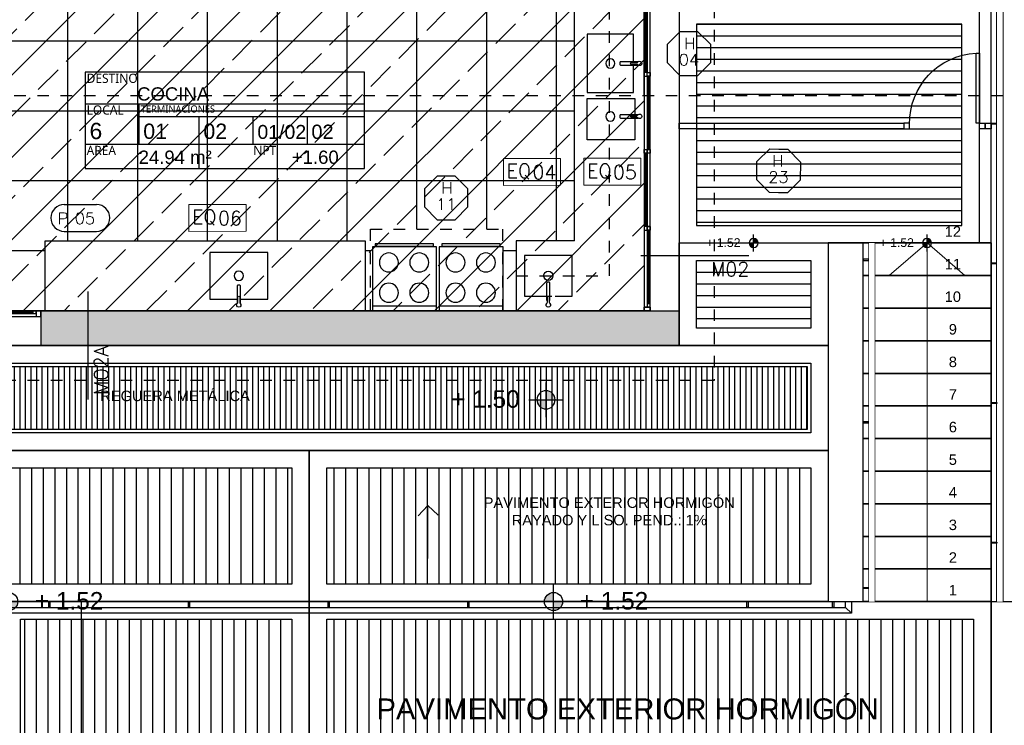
# Model space of a CAD drawing. Header units: metres. Extents: x -4243 to 4656, y 1445 to 4258.
# Tile 22 of 42: x 4487.85 to 4496.31, y 1565.38 to 1571.44. Entities that reach past the tile are written whole.
import ezdxf
from ezdxf.enums import TextEntityAlignment as Align

# ---------------------------------------------------------------- set-up
doc = ezdxf.new("R2010")
doc.units = ezdxf.units.M
doc.header["$LTSCALE"] = 0.3
doc.set_wipeout_variables(frame=1)
for name, pattern in [('ACAD_ISO12W100', [21, 12, -3, 0, -3, 0, -3]), ('DASHDOT', [1, 0.5, -0.25, 0, -0.25]), ('RAYITAS', [0.375, 0.25, -0.125])]:
    doc.linetypes.add(name, pattern=pattern)
for name, color, linetype in [('0 notas JP', 4, 'Continuous'), ('A ALUMINIO', 4, 'Continuous'), ('A CIELORRASO', 42, 'Continuous'), ('A EQUIPAMIENTO', 4, 'Continuous'), ('A HATCH MURO ALB', 252, 'Continuous'), ('A HERRERÍA', 4, 'Continuous'), ('A MURO', 1, 'Continuous'), ('A MURO VISTO', 2, 'Continuous'), ('A PAVIMENTO', 253, 'Continuous'), ('A PROYECCION', 8, 'Continuous'), ('A PROYEECIÓN CUBIERTA', 242, 'Continuous'), ('MURO_CONTENCIÓN', 2, 'Continuous'), ('TXT', 3, 'Continuous'), ('TXT 1.100', 3, 'Continuous'), ('TXT COTA', 3, 'Continuous'), ('TXT PLANILLAS', 3, 'Continuous'), ('TXT TERMINACIONES', 3, 'Continuous')]:
    doc.layers.add(name, color=color, linetype=linetype)
doc.layers.add('04 gris', color=252, linetype='Continuous', lineweight=13)
doc.styles.add('arial', font='arial.ttf')
doc.styles.add('atributo', font='romans.shx', dxfattribs={"height": 0.12})
doc.styles.add('ROMANS', font='romans', dxfattribs={"height": 2})
doc.styles.get("Standard").update_dxf_attribs({"font": 'arial.ttf'})
doc.styles.add('Tahoma', font='tahoma.ttf')
doc.styles.add('TXT-100-S', font='l_10646.ttf')
doc.styles.add('TXT-ANOT', font='arial.ttf')

# ---------------------------------------------------------------- blocks, each defined once
blk = doc.blocks.new('A04')
for p, q in [((0, -3.4, -10), (0, 0, -10)), ((0.025, -2.016, -10), (0.025, -0.03, -10)), ((0.05, 0, -10), (0.05, -3.4, -10)), ((0, -1.85, -10), (0, -3.4, -10)), ((0.025, -2.6907, -10), (0.025, -2.046, -10)), ((0.025, -3.37, -10), (0.025, -2.7075, -10)), ((-0.6, -3.4, -10), (0.05, -3.4, -10)), ((-0.6, -3.45, -10), (0, -3.45, -10)), ((-0.57, -3.425, -10), (-0.03, -3.425, -10)), ((0, -3.4, -10), (0, -3.45, -10)), ((0, -3.45, -10), (0, -3.4, -10)), ((0.05, -3.4, -10), (0.05, -3.45, -10))]:
    blk.add_line(p, q)
at = {"color": 8}
for p, q in [((0.0325, -0.692, -10), (0.0325, -0.06, -10)), ((0.0425, -0.692, -10), (0.0425, -0.06, -10)), ((0.0075, -1.354, -10), (0.0075, -0.722, -10)), ((0.0175, -1.354, -10), (0.0175, -0.722, -10)), ((0.0325, -2.016, -10), (0.0325, -1.384, -10)), ((0.0425, -2.016, -10), (0.0425, -1.384, -10)), ((0.0075, -2.678, -10), (0.0075, -2.046, -10)), ((0.0175, -2.678, -10), (0.0175, -2.046, -10)), ((0.0325, -3.34, -10), (0.0325, -2.708, -10)), ((0.0425, -3.34, -10), (0.0425, -2.708, -10)), ((-0.03, -3.4325, -10), (-0.57, -3.4325, -10)), ((-0.03, -3.4425, -10), (-0.57, -3.4425, -10))]:
    blk.add_line(p, q, dxfattribs=at)
at = {"elevation": -10}
blk.add_lwpolyline([(0, -3.4), (0, -3.4), (0, 0)], dxfattribs=at)
for points in [[(0.05, 0), (0.05, -0.03), (0, -0.03), (0, 0)], [(0.05, -0.03), (0.05, 0), (0, 0), (0, -0.03)], [(0.05, -0.03), (0.05, -0.06), (0.025, -0.06), (0.025, -0.03)], [(0.025, -0.692), (0.025, -0.722), (0, -0.722), (0, -0.692)], [(0.05, -0.692), (0.05, -0.722), (0.025, -0.722), (0.025, -0.692)], [(0.05, -0.722), (0.05, -0.692), (0.025, -0.692), (0.025, -0.722)], [(0.025, -1.384), (0.025, -1.354), (0, -1.354), (0, -1.384)], [(0.05, -1.384), (0.05, -1.354), (0.025, -1.354), (0.025, -1.384)], [(0.025, -2.016), (0.025, -2.046), (0, -2.046), (0, -2.016)], [(0.05, -2.046), (0.05, -2.016), (0.025, -2.016), (0.025, -2.046)], [(0.025, -2.708), (0.025, -2.678), (0, -2.678), (0, -2.708)], [(0.05, -2.708), (0.05, -2.678), (0.025, -2.678), (0.025, -2.708)], [(0.05, -3.37), (0.05, -3.4), (0, -3.4), (0, -3.37)], [(0.05, -3.37), (0.05, -3.34), (0.025, -3.34), (0.025, -3.37)], [(-0.6, -3.45), (-0.57, -3.45), (-0.57, -3.4), (-0.6, -3.4)], [(-0.03, -3.4), (0, -3.4), (0, -3.45), (-0.03, -3.45)], [(-0.03, -3.45), (0, -3.45), (0, -3.4), (-0.03, -3.4)], [(0, -3.4), (0.05, -3.4), (0.05, -3.45), (0, -3.45)]]:
    blk.add_lwpolyline(points, close=True, dxfattribs=at)
blk = doc.blocks.new('E COCINA')
at = {"linetype": 'Continuous'}
blk.add_line((-0.55, 0.04), (0, 0.04), dxfattribs=at)
blk.add_lwpolyline([(0, 0.55), (0, 0), (-0.55, 0), (-0.55, 0.55)], close=True, dxfattribs=at)
blk.add_lwpolyline([(-0.025, 0.555), (-0.525, 0.555), (-0.525, 0.575), (-0.025, 0.575)], close=True)
for centre in [(-0.4029, 0.4144), (-0.1415, 0.4144), (-0.4029, 0.1546), (-0.1415, 0.1546)]:
    blk.add_circle(centre, 0.0819, dxfattribs=at)
blk = doc.blocks.new('PILETA+PILETON')
at = {"layer": 'A EQUIPAMIENTO'}
for points in [[(-0.0415, 0.469), (-0.0415, 0.655), (-0.4515, 0.655), (-0.4515, 0.3), (-0.0415, 0.3), (-0.0415, 0.441)], [(-0.0515, -0.014), (-0.0515, -0.25), (-0.4515, -0.25), (-0.4515, 0.25), (-0.0613, 0.25), (-0.0515, 0.25), (-0.0515, 0.014)]]:
    blk.add_lwpolyline(points, dxfattribs=at)
for points in [[(-0.0128, 0.441), (-0.1632, 0.441, -0.414214), (-0.1702, 0.448), (-0.1702, 0.462, -0.414214), (-0.1632, 0.469), (-0.0128, 0.469)], [(-0.0128, -0.014), (-0.1632, -0.014, -0.414214), (-0.1702, -0.007), (-0.1702, 0.007, -0.414214), (-0.1632, 0.014), (-0.0128, 0.014)]]:
    blk.add_lwpolyline(points, format="xyb", dxfattribs=at)
for points in [[(-0.069, 0.447), (-0.025, 0.447, -0.209966), (-0.014, 0.4421, 2.566955), (-0.014, 0.4679, -0.209966), (-0.025, 0.463), (-0.069, 0.463, 1)], [(-0.069, -0.008), (-0.025, -0.008, -0.209966), (-0.014, -0.0129, 2.566955), (-0.014, 0.0129, -0.209966), (-0.025, 0.008), (-0.069, 0.008, 1)]]:
    blk.add_lwpolyline(points, format="xyb", close=True, dxfattribs=at)
for centre in [(-0.2515, 0.455), (-0.2515, 0)]:
    blk.add_circle(centre, 0.04, dxfattribs=at)
blk = doc.blocks.new('PILETON COCINA-LAVADO')
at = {"layer": 'A EQUIPAMIENTO'}
blk.add_lwpolyline([(-130.2872, 89.7517), (-130.2872, 89.7956, -0.209966), (-130.2823, 89.8066, 2.566955), (-130.3081, 89.8066, -0.209966), (-130.3032, 89.7956), (-130.3032, 89.7517, 1)], format="xyb", close=True, dxfattribs=at)
blk.add_lwpolyline([(-130.2812, 89.8078), (-130.2812, 89.6574, -0.414214), (-130.2882, 89.6504), (-130.3022, 89.6504, -0.414214), (-130.3092, 89.6574), (-130.3092, 89.8078)], format="xyb", dxfattribs=at)
blk.add_lwpolyline([(-130.2812, 89.7691), (-130.0452, 89.7691), (-130.0452, 89.3691), (-130.5452, 89.3691), (-130.5452, 89.7593), (-130.5452, 89.7691), (-130.3092, 89.7691)], dxfattribs=at)
blk.add_circle((-130.2952, 89.5691), 0.04, dxfattribs=at)
blk = doc.blocks.new('A04a')
for p, q in [((-1.95, 0), (0, 0)), ((-1.95, -0.05), (0, -0.05)), ((-1.91, -0.025), (-0.04, -0.025))]:
    blk.add_line(p, q)
at = {"color": 8}
for p, q in [((-1.88, -0.0325), (-0.99, -0.0325)), ((-1.88, -0.0425), (-0.99, -0.0425)), ((-0.96, -0.0075), (-0.07, -0.0075)), ((-0.96, -0.0175), (-0.07, -0.0175))]:
    blk.add_line(p, q, dxfattribs=at)
for points in [[(-1.95, -0.05), (-1.91, -0.05), (-1.91, 0), (-1.95, 0)], [(-0.99, -0.05), (-0.96, -0.05), (-0.96, 0), (-0.99, 0)], [(-0.07, -0.025), (-0.04, -0.025), (-0.04, 0), (-0.07, 0)], [(-0.04, -0.05), (0, -0.05), (0, 0), (-0.04, 0)], [(-1.91, -0.05), (-1.88, -0.05), (-1.88, -0.025), (-1.91, -0.025)]]:
    blk.add_lwpolyline(points, close=True)
blk = doc.blocks.new('LOCAL_PLANTA')
for p, q in [((0, 0.6345), (2.74, 0.6345)), ((0.5306, 0.2383), (0.5306, 0.6345)), ((0.5306, 0.5119), (2.74, 0.5119)), ((1.1204, 0), (1.1204, 0.5119)), ((1.6504, 0.2383), (1.6504, 0.5119)), ((2.1804, 0.2383), (2.1804, 0.5119)), ((0, 0.2383), (2.74, 0.2383))]:
    blk.add_line(p, q)
blk.add_lwpolyline([(0, 0), (2.74, 0), (2.74, 0.9456), (0, 0.9456)], close=True)
at = {"width": 1.204722, "attachment_point": 1, "style": 'TXT-100-S'}
for s, insert, char_height in [('DESTINO', (0.015, 0.9306), 0.09), ('LOCAL', (0.015, 0.6195), 0.09), ('TERMINACIONES', (0.5456, 0.6195), 0.07), ('AREA', (0.015, 0.2233), 0.09), ('NPT', (1.6504, 0.2233), 0.09)]:
    blk.add_mtext(s, dxfattribs=dict(at, insert=insert, char_height=char_height))
at = {"style": 'arial'}
for tag, p, height in [('DESTINO', (0.5102, 0.6672), 0.16), ('NºLOCAL', (0.0436, 0.2889), 0.16), ('PISO', (0.5706, 0.291), 0.15), ('ZOC', (1.1604, 0.291), 0.15), ('PARED', (1.6904, 0.291), 0.14), ('TECHO', (2.2204, 0.291), 0.14), ('AREA', (0.5256, 0.0465), 0.15), ('NPT', (2.0286, 0.0465), 0.15)]:
    blk.add_attdef(tag, p, '', height=height, dxfattribs=at)
blk = doc.blocks.new('*U519')
at = {"color": 0, "linetype": 'ByBlock', "ltscale": 0.1}
blk.add_lwpolyline([(0, 0.344), (0.119, 0.344), (0.288, 0.175), (0.288, -0.064), (0.119, -0.233), (0, -0.233), (-0.119, -0.233), (-0.288, -0.064), (-0.288, 0.175), (-0.119, 0.344)], close=True, dxfattribs=at)
at = {"color": 0, "style": 'ROMANS', "width": 1.1}
blk.add_text('H', height=0.15, dxfattribs=at).set_placement((-0.088, 0.112))
at = {"color": 0, "linetype": 'ByBlock', "style": 'ROMANS', "width": 1.05}
blk.add_attdef('NRO', text='', height=0.15, dxfattribs=at).set_placement((0, -0.027), align=Align.MIDDLE)
blk = doc.blocks.new('*U520')
for p, q in [((-0.273, 0.158), (0.153, 0.158)), ((-0.273, -0.198), (0.153, -0.198))]:
    blk.add_line(p, q)
for centre, start, end in [((-0.273, -0.02), 90, 270), ((0.153, -0.02), 270, 90)]:
    blk.add_arc(centre, 0.178, start, end)
at = {"style": 'ROMANS', "width": 1.1}
blk.add_text('P', height=0.15, dxfattribs=at).set_placement((-0.365, -0.102))
at = {"color": 0, "linetype": 'ByBlock', "style": 'ROMANS', "width": 1.05}
blk.add_attdef('NRO', text='', height=0.15, dxfattribs=at).set_placement((0, -0.027), align=Align.MIDDLE)
blk = doc.blocks.new('equipamiento')
at = {"lineweight": 0}
blk.add_lwpolyline([(2005.1724, 1488.5092), (2005.1724, 1488.2778), (2005.6633, 1488.2783), (2005.6633, 1488.5092)], close=True, dxfattribs=at)
at = {"lineweight": 0, "insert": (2005.1995, 1488.462), "char_height": 0.12, "attachment_point": 1}
blk.add_mtext_dynamic_manual_height_columns('{\\Fromans|c0;EQ}', width=0.097626, gutter_width=7.5, heights=[0], dxfattribs=at)
blk = doc.blocks.new('equipamiento.')
blk.add_blockref('equipamiento', (0, 0))
at = {"style": 'atributo'}
blk.add_attdef('00', (2005.4221, 1488.3312), '', height=0.12, dxfattribs=at)
blk = doc.blocks.new('TIPO_MURO')
at = {"linetype": 'Continuous'}
blk.add_line((-1.161, 0), (0, 0), dxfattribs=at)
at = {"style": 'ROMANS', "oblique": 0.1745}
blk.add_attdef('M00', text='', height=0.15, dxfattribs=at).set_placement((-0.606, 0.22), align=Align.TOP_LEFT)
blk = doc.blocks.new('A$C4CB05E78')
at = {"layer": 'TXT PLANILLAS'}
ref = blk.add_blockref('TIPO_MURO', (18.8521, -3.393), dxfattribs=dict(at, xscale=0.8, yscale=0.8, zscale=0.8, rotation=180))
ref.add_attrib('M00', 'M02', dxfattribs={"layer": '0', "height": 0.12, "style": 'ROMANS', "oblique": 0.17453}).set_placement((19.7845, -3.4492), align=Align.TOP_RIGHT)
ref = blk.add_blockref('TIPO_MURO', (14.0988, -4.6285), dxfattribs=dict(at, xscale=0.8, yscale=0.8, zscale=0.8, rotation=270))
ref.add_attrib('M00', 'M02A', dxfattribs={"layer": '0', "height": 0.12, "rotation": 90, "style": 'ROMANS', "oblique": 0.17453}).set_placement((14.155, -4.1657), align=Align.TOP_RIGHT)
blk = doc.blocks.new('H222')
at = {"layer": 'A HERRERÍA'}
for points in [[(-0.7, 0), (-0.7, -0.05), (-0.75, -0.05), (-0.75, 0)], [(-0.05, -0.05), (-0.05, 0), (-0.1, 0), (-0.1, -0.05)], [(-0.128, -0.05), (-0.1278, -0.65), (-0.0998, -0.65), (-0.1, -0.05)], [(0, -0.05), (0, 0), (-0.05, 0), (-0.05, -0.05)]]:
    blk.add_lwpolyline(points, close=True, dxfattribs=at)
blk.add_arc((-0.0989, -0.0496), 0.6011, 178.9406, 267.23667, dxfattribs=at)
blk = doc.blocks.new('Reguera 1')
at = {"layer": 'A HERRERÍA'}
h = blk.add_hatch(dxfattribs=at)
h.set_pattern_fill('LINE', color=252, scale=0.015, angle=450)
h.set_pattern_definition([(90, (-3704.41238, -1648.74289), (-0.047625, -1e-17), [])])
h.paths.add_polyline_path([(25.221, -0.7195), (11.603, -0.7191), (11.603, -0.1792), (25.221, -0.1796)])
at = {"layer": 'A HERRERÍA', "color": 252}
for points in [[(11.423, 0.0008), (25.401, 0.0008), (25.401, -0.8991), (11.423, -0.8992)], [(11.603, -0.1791), (25.221, -0.1792), (25.221, -0.7191), (11.603, -0.7191)]]:
    blk.add_lwpolyline(points, close=True, dxfattribs=at)
blk.add_lwpolyline([(11.573, -0.1491), (25.251, -0.1492), (25.251, -0.7491), (11.573, -0.7491), (11.573, -0.1491), (11.573, -0.1491)], dxfattribs=at)
blk.add_lwpolyline([(11.573, -0.1491), (25.251, -0.1492), (25.251, -0.7491), (11.573, -0.7491), (11.573, -0.1491), (11.573, -0.1491)], dxfattribs=at)
blk = doc.blocks.new('FLECHA')
at = {"layer": 'TXT', "ltscale": 0.3}
for points in [[(2941.5776, 1071.6587), (2941.5776, 1071.2022)], [(2941.4865, 1071.2857), (2941.5776, 1071.2022), (2941.6609, 1071.2931)]]:
    blk.add_lwpolyline(points, dxfattribs=at)
blk = doc.blocks.new('Pav 2')
at = {"layer": 'A PAVIMENTO'}
h = blk.add_hatch(dxfattribs=at)
h.set_pattern_fill('_USER', color=256, scale=0.1, angle=-270, pattern_type=0)
h.set_pattern_definition([(90, (0.15, -0.14997), (-0.1, 4e-17), [])])
h.paths.add_polyline_path([(0.15, -0.15), (4.3093, -0.15), (4.3093, -1.1484), (0.15, -1.1484)])
for points in [[(0, 0), (4.4593, 0), (4.4593, -1.2984), (0, -1.2984)], [(0.15, -0.15), (4.3093, -0.15), (4.3093, -1.1484), (0.15, -1.1484)]]:
    blk.add_lwpolyline(points, close=True, dxfattribs=at)
blk = doc.blocks.new('NIVEL')
h = blk.add_hatch(color=256)
h.paths.add_polyline_path([(0, 0.0782, 0.414214), (-0.0782, 0), (0, 0)])
h.paths.add_polyline_path([(0.0782, 0), (0, 0), (0, -0.0782, 0.414214)])
for p, q in [((0, -0.1483), (0, 0.1483)), ((0.1483, 0), (-0.1483, 0))]:
    blk.add_line(p, q)
blk.add_circle((0, 0), 0.0782)
at = {"style": 'arial'}
blk.add_attdef('NIVEL', (0.2249, -0.0682), '', height=0.15, dxfattribs=at)
blk = doc.blocks.new('Pav 3')
at = {"layer": 'A PAVIMENTO'}
h = blk.add_hatch(dxfattribs=at)
h.set_pattern_fill('_USER', color=256, scale=0.1, angle=90, pattern_type=0)
h.set_pattern_definition([(90, (-6.00936, -1.73055), (-0.1, 6e-17), [])])
h.paths.add_polyline_path([(-8.34, -0.15), (-6.0094, -0.15), (-6.0094, -1.7305), (-8.34, -1.7305)])
h = blk.add_hatch(dxfattribs=at)
h.set_pattern_fill('_USER', color=256, scale=0.1, angle=90, pattern_type=0)
h.set_pattern_definition([(90, (-0.15, -1.73055), (-0.1, 6e-17), [])])
h.paths.add_polyline_path([(-5.7094, -0.15), (-0.15, -0.15), (-0.15, -1.7305), (-5.7094, -1.7305)])
for points in [[(-8.49, 0), (-5.8594, 0), (-5.8594, -1.8805), (-8.49, -1.8805)], [(-5.8594, 0), (0, 0), (0, -1.8805), (-5.8594, -1.8805)], [(0, 0), (3.2168, 0), (3.2653, -1.8805), (0, -1.8805)], [(-8.34, -0.15), (-6.0094, -0.15), (-6.0094, -1.7305), (-8.34, -1.7305)], [(-5.7094, -0.15), (-0.15, -0.15), (-0.15, -1.7305), (-5.7094, -1.7305)]]:
    blk.add_lwpolyline(points, close=True, dxfattribs=at)
at = {"layer": 'TXT', "ltscale": 0.3, "insert": (-3.1236, -1.0735), "char_height": 0.18, "width": 4.606972, "attachment_point": 5, "rotation": 0.01162, "style": 'TXT-ANOT'}
blk.add_mtext('PAVIMENTO EXTERIOR HORMIGÓN RAYADO Y LISO. PEND.: 1%', dxfattribs=at)
blk = doc.blocks.new('Escalera 2')
for points in [[(-1.1, 2.8), (-1.1, 3.08), (0, 3.08), (0, 2.8)], [(-1.1, 2.52), (-1.1, 2.8), (0, 2.8), (0, 2.52)], [(-1.1, 2.24), (-1.1, 2.52), (0, 2.52), (0, 2.24)], [(-1.1, 1.96), (-1.1, 2.24), (0, 2.24), (0, 1.96)], [(-1.1, 1.68), (-1.1, 1.96), (0, 1.96), (0, 1.68)], [(-1.1, 1.4), (-1.1, 1.68), (0, 1.68), (0, 1.4)], [(-1.1, 1.12), (-1.1, 1.4), (0, 1.4), (0, 1.12)], [(-1.1, 0.84), (-1.1, 1.12), (0, 1.12), (0, 0.84)], [(-1.1, 0.56), (-1.1, 0.84), (0, 0.84), (0, 0.56)], [(-1.1, 0.28), (-1.1, 0.56), (0, 0.56), (0, 0.28)], [(-1.1, 0), (-1.1, 0.28), (0, 0.28), (0, 0)]]:
    blk.add_lwpolyline(points, close=True)
at = {"layer": '04 gris'}
for p, q in [((-0.55, 3.08), (-0.8746, 2.8)), ((-0.55, 0), (-0.55, 3.08)), ((-0.55, 3.08), (-0.2254, 2.8))]:
    blk.add_line(p, q, dxfattribs=at)
at = {"layer": 'TXT', "ltscale": 0.3, "char_height": 0.09, "width": 0.316397, "attachment_point": 5, "rotation": 0.01162, "style": 'TXT-ANOT'}
for s, insert in [('12', (-0.328, 3.1783)), ('11', (-0.328, 2.8983)), ('10', (-0.328, 2.6183)), ('9', (-0.328, 2.3383)), ('8', (-0.328, 2.0583)), ('7', (-0.328, 1.7783)), ('6', (-0.328, 1.4983)), ('5', (-0.328, 1.2183)), ('4', (-0.328, 0.9383)), ('3', (-0.328, 0.6583)), ('2', (-0.328, 0.3783)), ('1', (-0.328, 0.0983))]:
    blk.add_mtext(s, dxfattribs=dict(at, insert=insert))
blk = doc.blocks.new('Pasamanos escalera')
at = {"layer": 'A HERRERÍA'}
for points in [[(0.1401, 0), (0.1501, 0), (0.1501, -0.05), (0.1401, -0.05)], [(1.5351, 0), (1.5451, 0), (1.5451, -0.05), (1.5351, -0.05)], [(2.9692, 0), (2.9592, 0), (2.9592, -0.05), (2.9692, -0.05)], [(0.0001, -0.05), (3.0801, -0.05), (3.0801, -0.1), (0.0001, -0.1)]]:
    blk.add_lwpolyline(points, close=True, dxfattribs=at)
blk.add_wipeout([(0.0001, -0.05), (3.0801, -0.05), (3.0801, -0.1), (0.0001, -0.1)]).dxf.layer = 'A HERRERÍA'
blk = doc.blocks.new('cielorraso')
at = {"layer": 'A CIELORRASO'}
h = blk.add_hatch(dxfattribs=at)
h.set_pattern_fill('JIS_STN_2.5', color=256, scale=0.2)
h.paths.add_polyline_path([(4486.0787, 1572.5192), (4489.4787, 1572.5192), (4489.4787, 1572.3392), (4493.2143, 1572.3393), (4493.2143, 1568.9392), (4486.0787, 1568.9393)])
blk = doc.blocks.new('CIELORRASO1')
at = {"layer": 'A CIELORRASO'}
blk.add_lwpolyline([(4586.0787, 1572.5192), (4589.4787, 1572.5192), (4589.4787, 1572.3392), (4593.2143, 1572.3393), (4593.2143, 1568.9392), (4586.0787, 1568.9393)], close=True, dxfattribs=at)
at = {"layer": 'A ALUMINIO'}
blk.add_blockref('cielorraso', (99.999, -0.0009), dxfattribs=at)
blk = doc.blocks.new('*U516')
at = {"linetype": 'DASHDOT'}
blk.add_line((0, -7.94), (0, -1640.17), dxfattribs=at)
at = {"style": 'Tahoma', "flags": 8}
for tag, p in [('NOMBRE_DE_CORTE_1', (0, 0)), ('NOMBRE_DE_CORTE_2', (0, -1648.11))]:
    blk.add_attdef(tag, text='', height=4, dxfattribs=at).set_placement(p, align=Align.BOTTOM_CENTER)
for tag, p in [('NUMERO_DE_PAGINA_1', (0, -1.59)), ('NUMERO_DE_PAGINA_2', (0, -1649.7))]:
    blk.add_attdef(tag, text='', height=3, dxfattribs=at).set_placement(p, align=Align.TOP_CENTER)

msp = doc.modelspace()

# ---------------------------------------------------------------- hatches: boundary and pattern name
at = {"layer": 'A HATCH MURO ALB'}
h = msp.add_hatch(color=256, dxfattribs=at)
h.dxf.hatch_style = 1
h.paths.add_polyline_path([(4491.05603, 1572.63918), (4491.05603, 1572.33918), (4492.61427, 1572.33927), (4492.61427, 1572.38927), (4492.61427, 1572.63918)])
h.paths.add_polyline_path([(4489.47874, 1572.63918), (4489.47874, 1572.33918), (4489.75603, 1572.33918), (4489.75603, 1572.53925), (4489.75603, 1572.56425), (4489.75603, 1572.63918)])
h.paths.add_polyline_path([(4493.51427, 1568.63925), (4493.51427, 1568.93925), (4488.02874, 1568.93925), (4488.02874, 1568.88925), (4488.02874, 1568.63925)])
h.paths.add_polyline_path([(4486.07874, 1568.63923), (4486.07874, 1568.88925), (4486.07874, 1568.93925), (4484.00875, 1568.93925), (4484.00874, 1568.63925)])
h.paths.add_polyline_path([(4481.71624, 1568.93925), (4481.71624, 1570.58925), (4481.41624, 1570.58925), (4481.41624, 1568.63927), (4482.53874, 1568.63925), (4482.53874, 1568.93925)])
h.paths.add_polyline_path([(4481.41624, 1571.63925), (4481.71624, 1571.63925), (4481.71624, 1572.63925), (4481.41624, 1572.63925)])
at = {"layer": 'A PAVIMENTO'}
h = msp.add_hatch(dxfattribs=at)
h.set_pattern_fill('_USER', color=256, scale=0.6, angle=900, double=1, pattern_type=0)
h.set_pattern_definition([(180, (-3544377.9397, -1099624.94374), (-4e-16, -0.6), []), (270, (-3544377.9397, -1099624.94374), (0.6, -2e-15), [])])
h.paths.add_polyline_path([(4490.81427, 1569.53924), (4490.81427, 1568.93925), (4490.86016, 1568.93925), (4490.86016, 1569.63925), (4491.99507, 1569.63925), (4491.99507, 1569.48925), (4492.00021, 1569.48925), (4492.00021, 1568.93925), (4492.11427, 1568.93925), (4492.11427, 1569.53925), (4492.61427, 1569.53925), (4492.61427, 1571.73924), (4489.47874, 1571.73924), (4489.47874, 1572.33918), (4489.47874, 1572.51924), (4487.90603, 1572.51924), (4487.90603, 1572.53925), (4487.88103, 1572.53925), (4487.88103, 1572.53924), (4487.48103, 1572.53925), (4487.48103, 1572.53925), (4486.63103, 1572.53924), (4486.60603, 1572.53924), (4486.60603, 1572.51924), (4486.07874, 1572.51924), (4486.07874, 1570.93925), (4486.07874, 1570.03925), (4486.07874, 1568.93925), (4486.07874, 1568.93925), (4488.02874, 1568.93925), (4488.06427, 1568.93925), (4488.06427, 1569.53924)])
h = msp.add_hatch(dxfattribs=at)
h.set_pattern_fill('_USER', color=256, scale=0.1, pattern_type=0)
h.set_pattern_definition([(360, (0, 0), (1e-16, 0.1), [])])
h.paths.add_polyline_path([(4493.66427, 1569.6708), (4495.94429, 1569.6708), (4495.94429, 1571.40095), (4493.66427, 1571.40095)])
h = msp.add_hatch(dxfattribs=at)
h.set_pattern_fill('_USER', color=256, scale=0.1, pattern_type=0)
h.set_pattern_definition([(360, (4493.66427, 1569.3708), (1e-16, 0.1), [])])
h.paths.add_polyline_path([(4493.66427, 1569.3708), (4494.64429, 1569.3708), (4494.64429, 1568.78922), (4493.66427, 1568.78922)])

# ---------------------------------------------------------------- linework, layer by layer
at = {"layer": 'A EQUIPAMIENTO'}
for p, q in [((4492.61427, 1569.53925), (4492.11427, 1569.53925)), ((4492.11427, 1569.53925), (4492.11427, 1568.93925))]:
    msp.add_line(p, q, dxfattribs=at)
for points in [[(4492.61427, 1569.53925), (4492.61427, 1571.73924), (4489.47874, 1571.73924), (4489.47874, 1572.33918)], [(4492.44827, 1569.06425), (4492.59427, 1569.06425), (4492.59427, 1569.41425), (4492.18427, 1569.41425), (4492.18427, 1569.07405), (4492.18427, 1569.06425), (4492.42027, 1569.06425)]]:
    msp.add_lwpolyline(points, dxfattribs=at)
at = {"layer": 'A EQUIPAMIENTO', "linetype": 'RAYITAS'}
msp.add_lwpolyline([(4492.11427, 1569.23925), (4492.91427, 1569.23925), (4492.91422, 1572.03925), (4489.47874, 1572.03919)], dxfattribs=at)
msp.add_lwpolyline([(4491.99507, 1568.93925), (4490.86016, 1568.93925), (4490.86016, 1569.63925), (4491.99507, 1569.63925)], close=True, dxfattribs=at)
at = {"layer": 'A EQUIPAMIENTO'}
msp.add_lwpolyline([(4488.06427, 1569.53924), (4490.81427, 1569.53924), (4490.81427, 1568.93925), (4488.06427, 1568.93925)], close=True, dxfattribs=at)
msp.add_lwpolyline([(4492.40327, 1569.02558), (4492.40327, 1569.17595, 0.4142136), (4492.39627, 1569.18295), (4492.38227, 1569.18295, 0.4142136), (4492.37527, 1569.17595), (4492.37527, 1569.02558)], format="xyb", dxfattribs=at)
msp.add_lwpolyline([(4492.39727, 1569.05672), (4492.39727, 1569.01277, 0.2099655), (4492.40212, 1569.00173, -2.5669551), (4492.37641, 1569.00173, 0.2099655), (4492.38127, 1569.01277), (4492.38127, 1569.05672, -1)], format="xyb", close=True, dxfattribs=at)
msp.add_circle((4492.38927, 1569.23925), 0.04, dxfattribs=at)
at = {"layer": 'A HERRERÍA'}
for points in [[(4496.09429, 1575.03922), (4496.29428, 1575.03922), (4496.29428, 1566.4408), (4496.24428, 1566.4408), (4496.24428, 1574.98922), (4496.09429, 1574.98922)], [(4493.51427, 1570.55154), (4495.44428, 1570.55154), (4495.44428, 1570.50154), (4493.51427, 1570.50154)], [(4496.19429, 1570.54154), (4496.19429, 1570.55154), (4496.24428, 1570.55154), (4496.24428, 1570.54154)], [(4496.19429, 1569.34154), (4496.19429, 1569.35154), (4496.24428, 1569.35154), (4496.24428, 1569.34154)], [(4488.09662, 1566.4408), (4488.10662, 1566.4408), (4488.10662, 1566.3908), (4488.09662, 1566.3908)], [(4489.29662, 1566.4408), (4489.30662, 1566.4408), (4489.30662, 1566.3908), (4489.29662, 1566.3908)], [(4490.49662, 1566.4408), (4490.50662, 1566.4408), (4490.50662, 1566.3908), (4490.49662, 1566.3908)], [(4491.69662, 1566.4408), (4491.70662, 1566.4408), (4491.70662, 1566.3908), (4491.69662, 1566.3908)], [(4492.89662, 1566.4408), (4492.90662, 1566.4408), (4492.90662, 1566.3908), (4492.89662, 1566.3908)], [(4494.09662, 1566.4408), (4494.10662, 1566.4408), (4494.10662, 1566.3908), (4494.09662, 1566.3908)], [(4494.83273, 1566.4408), (4494.84273, 1566.4408), (4494.84273, 1566.3908), (4494.83273, 1566.3908)]]:
    msp.add_lwpolyline(points, close=True, dxfattribs=at)
at = {"layer": 'A HERRERÍA', "color": 2}
msp.add_lwpolyline([(4495.09429, 1569.5208), (4494.79429, 1569.5208), (4494.79429, 1566.4408), (4495.09429, 1566.4408), (4495.09429, 1569.5208)], dxfattribs=at)
at = {"layer": 'A HERRERÍA', "color": 252}
for points in [[(4495.16929, 1569.5208), (4496.11929, 1569.5208)], [(4488.37438, 1566.4408), (4488.37438, 1564.56025), (4499.509, 1564.56025)], [(4495.09429, 1566.4408), (4496.19429, 1566.4408)]]:
    msp.add_lwpolyline(points, dxfattribs=at)
at = {"layer": 'A HERRERÍA'}
for points in [[(4494.99429, 1566.4408), (4494.99429, 1566.3408), (4479.64625, 1566.3408), (4479.64625, 1566.3908), (4494.94429, 1566.3908), (4494.94429, 1566.4408)], [(4494.94429, 1566.3908), (4494.99429, 1566.3408)]]:
    msp.add_lwpolyline(points, dxfattribs=at)
at = {"layer": 'A MURO'}
msp.add_line((4488.02874, 1568.93925), (4488.02874, 1568.63925), dxfattribs=at)
msp.add_lwpolyline([(4488.02874, 1568.93925), (4493.51427, 1568.93925), (4493.51427, 1568.63925), (4488.02874, 1568.63925)], dxfattribs=at)
at = {"layer": 'A MURO VISTO'}
for points in [[(4492.61427, 1572.63918), (4493.51427, 1572.63918), (4493.51427, 1568.93925)], [(4488.02874, 1568.63923), (4486.07875, 1568.63923)]]:
    msp.add_lwpolyline(points, dxfattribs=at)
at = {"layer": 'A PAVIMENTO'}
for points in [[(4493.51427, 1569.5208), (4496.09429, 1569.5208), (4496.09429, 1571.55095), (4493.51427, 1571.55095)], [(4493.66427, 1569.6708), (4495.94429, 1569.6708), (4495.94429, 1571.40095), (4493.66427, 1571.40095)], [(4493.51427, 1569.5208), (4494.79429, 1569.5208), (4494.79429, 1568.63922), (4493.51427, 1568.63922)], [(4493.66427, 1569.3708), (4494.64429, 1569.3708), (4494.64429, 1568.78922), (4493.66427, 1568.78922)]]:
    msp.add_lwpolyline(points, close=True, dxfattribs=at)
at = {"layer": 'A PROYECCION'}
for points in [[(4495.09429, 1566.4408), (4495.09429, 1569.5208)], [(4496.19429, 1569.5208), (4495.09429, 1569.5208)], [(4495.09429, 1569.5208), (4496.09429, 1569.52079)], [(4496.19429, 1566.4408), (4496.19429, 1569.5208)]]:
    msp.add_lwpolyline(points, dxfattribs=at)
at = {"layer": 'A PROYEECIÓN CUBIERTA', "linetype": 'RAYITAS'}
msp.add_lwpolyline([(4496.39429, 1583.36921), (4496.39429, 1571.95095), (4493.81427, 1571.95095), (4493.81427, 1568.33925), (4481.11624, 1568.33925), (4481.11624, 1571.33922), (4472.51904, 1571.33922), (4472.51904, 1568.33925), (4462.88353, 1568.33925), (4462.87445, 1572.19672), (4461.7833, 1572.19672), (4461.7833, 1583.36921), (4496.39429, 1583.36921)], dxfattribs=at)
at = {"layer": 'MURO_CONTENCIÓN'}
for points in [[(4495.09429, 1569.5208), (4496.19429, 1569.5208), (4496.19429, 1569.5208), (4496.19429, 1587.88037), (4495.19429, 1587.88037), (4495.19429, 1588.93037), (4496.19429, 1588.93037), (4496.19429, 1592.66924)], [(4494.79429, 1566.4408), (4459.1312, 1566.4408), (4459.13119, 1567.73932)]]:
    msp.add_lwpolyline(points, dxfattribs=at)

# ---------------------------------------------------------------- block references
msp.add_blockref('Escalera 2', (4496.19429, 1566.4408))
at = {"layer": 'A ALUMINIO', "xscale": -1, "rotation": 180}
msp.add_blockref('A04', (4493.21427, 1568.93925, 10), dxfattribs=at)
at = {"layer": 'A ALUMINIO'}
msp.add_blockref('A04a', (4488.02874, 1568.93925), dxfattribs=at)
at = {"layer": 'A EQUIPAMIENTO', "xscale": -1, "rotation": 180}
for name, p in [('PILETA+PILETON', (4493.17388, 1571.06332)), ('PILETON COCINA-LAVADO', (4620.02447, 1658.80837))]:
    msp.add_blockref(name, p, dxfattribs=at)
at = {"layer": 'A EQUIPAMIENTO', "extrusion": (0, 0, -1), "zscale": -1}
for p in [(-4490.87761, 1568.93925), (-4491.45021, 1568.93925)]:
    msp.add_blockref('E COCINA', p, dxfattribs=at)
at = {"layer": 'A HERRERÍA'}
msp.add_blockref('A$C4CB05E78', (4474.33197, 1572.80412), dxfattribs=at)
at = {"layer": 'A HERRERÍA', "xscale": -1, "rotation": 180}
msp.add_blockref('H222', (4496.19429, 1570.50154), dxfattribs=at)
at = {"layer": 'A PAVIMENTO'}
for name, p in [('Reguera 1', (4469.39324, 1568.63837)), ('Pav 2', (4485.87559, 1567.73921)), ('Pav 2', (4490.33494, 1567.73928))]:
    msp.add_blockref(name, p, dxfattribs=at)
at = {"layer": 'A PAVIMENTO', "color": 67, "true_color": 0x727430}
msp.add_blockref('Pav 3', (4496.19431, 1566.44079), dxfattribs=at)
at = {"layer": 'TXT 1.100'}
ref = msp.add_blockref('NIVEL', (4494.15428, 1569.5208), dxfattribs=dict(at, xscale=-0.5, yscale=0.5, zscale=0.5))
ref.add_attrib('NIVEL', '+ 1.52', (4493.74679, 1569.48668), dxfattribs={"layer": '0', "height": 0.075, "style": 'arial'})
ref = msp.add_blockref('NIVEL', (4495.64429, 1569.5208), dxfattribs=dict(at, xscale=-0.5, yscale=0.5, zscale=0.5))
ref.add_attrib('NIVEL', '+ 1.52', (4495.23681, 1569.48668), dxfattribs={"layer": '0', "height": 0.075, "style": 'arial'})
ref = msp.add_blockref('NIVEL', (4492.36981, 1568.17403), dxfattribs=dict(at, xscale=-1))
ref.add_attrib('NIVEL', '+ 1.50', (4491.55484, 1568.10579), dxfattribs={"layer": '0', "height": 0.15, "style": 'arial'})
for p in [(4487.75211, 1566.4408), (4492.43459, 1566.4408)]:
    msp.add_blockref('NIVEL', p, dxfattribs=at).add_auto_attribs({'NIVEL': '+ 1.52'})
at = {"layer": 'TXT COTA', "rotation": 179.9999999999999}
msp.add_blockref('FLECHA', (7432.93064, 2638.46902), dxfattribs=at)
at = {"layer": 'TXT PLANILLAS'}
ref = msp.add_blockref('*U519', (4493.59844, 1571.11216), dxfattribs=dict(at, xscale=-0.65, yscale=0.65, zscale=0.65))
ref.add_attrib('NRO', '04', dxfattribs={"layer": '0', "color": 0, "linetype": 'ByBlock', "height": 0.0975, "style": 'ROMANS', "width": 1.05}).set_placement((4493.59844, 1571.09455), align=Align.MIDDLE)
at = {"layer": 'TXT PLANILLAS', "xscale": 0.6499999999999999, "yscale": 0.6499999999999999, "zscale": 0.6499999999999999, "rotation": 359.4888141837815}
msp.add_blockref('*U519', (4494.36773, 1570.10413), dxfattribs=at).add_auto_attribs({'NRO': '23'})
at = {"layer": 'TXT PLANILLAS'}
ref = msp.add_blockref('equipamiento.', (2486.83126, 81.73819), dxfattribs=at)
ref.add_attrib('00', '04', (4492.25334, 1570.0694), dxfattribs={"height": 0.12, "rotation": 360, "style": 'atributo'})
ref = msp.add_blockref('equipamiento.', (2487.52227, 81.73912), dxfattribs=at)
ref.add_attrib('00', '05', (4492.94434, 1570.07032), dxfattribs={"height": 0.12, "rotation": 360, "style": 'atributo'})
ref = msp.add_blockref('*U519', (4491.51146, 1569.87188), dxfattribs=dict(at, xscale=-0.65, yscale=0.65, zscale=0.65))
ref.add_attrib('NRO', '11', dxfattribs={"layer": '0', "color": 0, "linetype": 'ByBlock', "height": 0.0975, "style": 'ROMANS', "width": 1.05}).set_placement((4491.51146, 1569.85427), align=Align.MIDDLE)
at = {"layer": 'TXT PLANILLAS', "extrusion": (0, 0, -1)}
ref = msp.add_blockref('*U520', (-4488.40672, 1569.74958), dxfattribs=dict(at, xscale=-0.6500000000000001, yscale=0.6500000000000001, zscale=-0.6500000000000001))
ref.add_attrib('NRO', '05', dxfattribs={"layer": '0', "color": 0, "linetype": 'ByBlock', "ltscale": 0.5, "height": 0.0975, "rotation": 180.000002, "style": 'ROMANS', "text_generation_flag": 6, "width": 1.05}).set_placement((4488.40672, 1569.73197), align=Align.MIDDLE)
at = {"layer": 'TXT PLANILLAS'}
ref = msp.add_blockref('equipamiento.', (2484.12854, 81.34276), dxfattribs=at)
ref.add_attrib('00', '06', (4489.55061, 1569.67397), dxfattribs={"height": 0.12, "rotation": 360, "style": 'atributo'})
at = {"layer": 'TXT TERMINACIONES'}
ref = msp.add_blockref('LOCAL_PLANTA', (4488.40867, 1570.15996), dxfattribs=dict(at, xscale=0.8759099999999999, yscale=0.8759099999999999, zscale=0.8759099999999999))
ref.add_attrib('NPT', '+1.60', (4490.1855, 1570.2007), dxfattribs={"layer": '0', "height": 0.113868, "style": 'arial'})
ref.add_attrib('AREA', '24.94 m²', (4488.86901, 1570.2007), dxfattribs={"layer": '0', "height": 0.113868, "style": 'arial'})
ref.add_attrib('TECHO', '02', (4490.35351, 1570.4149), dxfattribs={"layer": '0', "height": 0.122627, "style": 'arial'})
ref.add_attrib('PARED', '01/02', (4489.88928, 1570.4149), dxfattribs={"layer": '0', "height": 0.119861, "style": 'arial'})
ref.add_attrib('PISO', '01', (4488.90844, 1570.4149), dxfattribs={"layer": '0', "height": 0.131386, "style": 'arial'})
ref.add_attrib('ZOC', '02', (4489.42504, 1570.4149), dxfattribs={"layer": '0', "height": 0.131386, "style": 'arial'})
ref.add_attrib('NºLOCAL', '6', (4488.44683, 1570.41305), dxfattribs={"layer": '0', "color": 0, "height": 0.14015, "style": 'arial'})
ref.add_attrib('DESTINO', 'COCINA', (4488.85556, 1570.74435), dxfattribs={"layer": '0', "height": 0.113868, "style": 'arial'})

# ---------------------------------------------------------------- texts
at = {"layer": 'TXT', "ltscale": 0.3, "char_height": 0.09, "width": 2.3034861, "attachment_point": 5, "rotation": 0.011622, "style": 'TXT-ANOT'}
for s, insert in [('REGUERA METÁLICA', (4489.18173, 1568.20682)), ('PAVIMENTO EXTERIOR HORMIGÓN RAYADO Y LISO. PEND.: 1%', (4492.91312, 1567.21484))]:
    msp.add_mtext(s, dxfattribs=dict(at, insert=insert))

# ---------------------------------------------------------------- next in the draw order: block references
at = {"layer": 'A HERRERÍA', "xscale": -1, "rotation": 90}
msp.add_blockref('Pasamanos escalera', (4495.09429, 1569.5209), dxfattribs=at)

# ---------------------------------------------------------------- next in the draw order: wipeouts: each hides what was drawn before it
msp.add_wipeout([(4496.09429, 1575.03922), (4496.29428, 1575.03922), (4496.29428, 1566.4408), (4496.24428, 1566.4408), (4496.24428, 1574.98922), (4496.09429, 1574.98922)]).dxf.layer = 'A HERRERÍA'

# ---------------------------------------------------------------- next in the draw order: linework, layer by layer
at = {"layer": 'A HERRERÍA'}
for points in [[(4496.19429, 1568.14154), (4496.19429, 1568.15154), (4496.24428, 1568.15154), (4496.24428, 1568.14154)], [(4496.19429, 1566.94154), (4496.19429, 1566.95154), (4496.24428, 1566.95154), (4496.24428, 1566.94154)]]:
    msp.add_lwpolyline(points, close=True, dxfattribs=at)

# ---------------------------------------------------------------- next in the draw order: block references
at = {"layer": '0 notas JP', "linetype": 'ACAD_ISO12W100', "xscale": -0.035, "yscale": 0.035, "zscale": 0.035, "rotation": 90}
msp.add_blockref('*U516', (4446.72019, 1570.78865), dxfattribs=at)
at = {"layer": 'A ALUMINIO'}
msp.add_blockref('CIELORRASO1', (-100, 0), dxfattribs=at)

doc.saveas('drawing.dxf')
